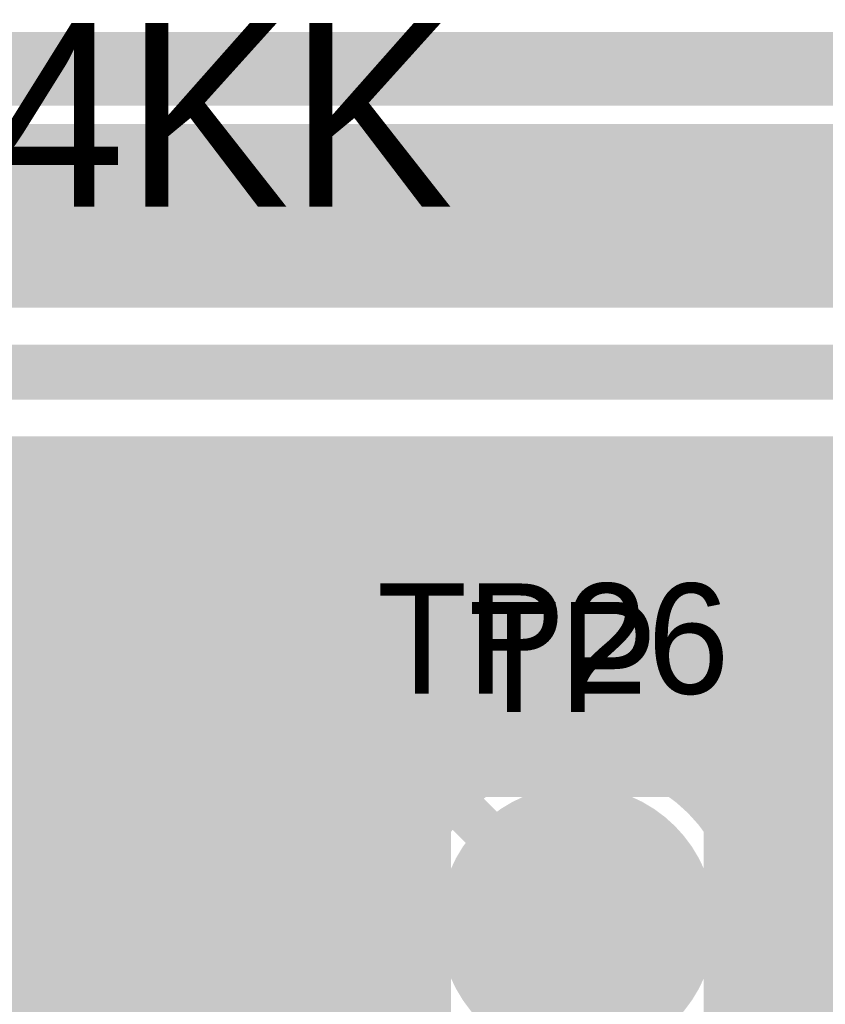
# Model space of a CAD drawing. Extents: x 7.17 to 14.1, y 4 to 11.75.
# Tile 183 of 214: x 11.27 to 11.49, y 8.27 to 8.54. Entities that reach past the tile are written whole.
import ezdxf

# ---------------------------------------------------------------- set-up
doc = ezdxf.new("R2010")
doc.units = 0
doc.layers.get('0').update_dxf_attribs({"linetype": 'CONTINUOUS'})
for name, color, linetype in [('BOTTOMLAYER', 5, 'CONTINUOUS'), ('BOTTOMSOLDER', 6, 'CONTINUOUS'), ('INTERNALPLANE1', 76, 'CONTINUOUS'), ('MECHANICAL1', 6, 'CONTINUOUS'), ('MULTILAYER', 9, 'CONTINUOUS'), ('TOPLAYER', 1, 'CONTINUOUS'), ('TOPOVERLAY', 2, 'CONTINUOUS'), ('TOPSOLDER', 216, 'CONTINUOUS')]:
    doc.layers.add(name, color=color, linetype=linetype)

# ---------------------------------------------------------------- blocks, each defined once
blk = doc.blocks.new('TEST_POINT_PAD_3_30')
at = {"layer": 'BOTTOMSOLDER', "const_width": 0.0365}
blk.add_lwpolyline([(-0.01825, 0, 1), (0.01825, 0, 1)], format="xyb", close=True, dxfattribs=at)
at = {"layer": 'MECHANICAL1', "const_width": 0.01}
for points in [[(-0.03937, 0.03937), (-0.03937, -0.03937)], [(0, 0.03937), (-0.03937, 0.03937)], [(0.03937, 0.03937), (0, 0.03937)], [(0.03937, 0.03937), (0.03937, -0.03937)], [(0.03937, -0.03937), (-0.03937, -0.03937)]]:
    blk.add_lwpolyline(points, dxfattribs=at)
at = {"layer": 'MECHANICAL1', "const_width": 0.005}
for points in [[(-0.04187, 0.03937, 1), (-0.03687, 0.03937, 1)], [(-0.04187, 0.03937, 1), (-0.03687, 0.03937, 1)], [(-0.0025, 0.03937, 1), (0.0025, 0.03937, 1)], [(-0.0025, 0.03937, 1), (0.0025, 0.03937, 1)], [(0.03687, 0.03937, 1), (0.04187, 0.03937, 1)], [(0.03687, 0.03937, 1), (0.04187, 0.03937, 1)], [(-0.04187, -0.03937, 1), (-0.03687, -0.03937, 1)], [(-0.04187, -0.03937, 1), (-0.03687, -0.03937, 1)], [(0.03687, -0.03937, 1), (0.04187, -0.03937, 1)], [(0.03687, -0.03937, 1), (0.04187, -0.03937, 1)]]:
    blk.add_lwpolyline(points, format="xyb", close=True, dxfattribs=at)
at = {"layer": 'MULTILAYER', "const_width": 0.0325}
blk.add_lwpolyline([(-0.01625, 0, 1), (0.01625, 0, 1)], format="xyb", close=True, dxfattribs=at)
at = {"layer": 'TOPOVERLAY', "const_width": 0.01}
for points in [[(-0.043307, 0.043307), (-0.043307, -0.043307)], [(0.043307, 0.043307), (-0.043307, 0.043307)], [(0.043307, 0.043307), (0.043307, 0.03937)], [(0.043307, 0.03937), (0.043307, -0.043307)], [(0.043307, -0.043307), (-0.043307, -0.043307)]]:
    blk.add_lwpolyline(points, dxfattribs=at)
at = {"layer": 'TOPOVERLAY', "const_width": 0.005}
for points in [[(-0.045807, 0.043307, 1), (-0.040807, 0.043307, 1)], [(-0.045807, 0.043307, 1), (-0.040807, 0.043307, 1)], [(0.040807, 0.043307, 1), (0.045807, 0.043307, 1)], [(0.040807, 0.043307, 1), (0.045807, 0.043307, 1)], [(0.040807, 0.03937, 1), (0.045807, 0.03937, 1)], [(0.040807, 0.03937, 1), (0.045807, 0.03937, 1)], [(-0.045807, -0.043307, 1), (-0.040807, -0.043307, 1)], [(-0.045807, -0.043307, 1), (-0.040807, -0.043307, 1)], [(0.040807, -0.043307, 1), (0.045807, -0.043307, 1)], [(0.040807, -0.043307, 1), (0.045807, -0.043307, 1)]]:
    blk.add_lwpolyline(points, format="xyb", close=True, dxfattribs=at)
at = {"layer": 'TOPSOLDER', "const_width": 0.0365}
blk.add_lwpolyline([(-0.01825, 0, 1), (0.01825, 0, 1)], format="xyb", close=True, dxfattribs=at)
blk = doc.blocks.new('TEST_POINT_PAD_3_31')
at = {"layer": 'BOTTOMSOLDER', "const_width": 0.0365}
blk.add_lwpolyline([(-0.01825, 0, 1), (0.01825, 0, 1)], format="xyb", close=True, dxfattribs=at)
at = {"layer": 'MECHANICAL1', "const_width": 0.01}
for points in [[(-0.03937, 0.03937), (-0.03937, -0.03937)], [(0, 0.03937), (-0.03937, 0.03937)], [(0.03937, 0.03937), (0, 0.03937)], [(0.03937, 0.03937), (0.03937, -0.03937)], [(0.03937, -0.03937), (-0.03937, -0.03937)]]:
    blk.add_lwpolyline(points, dxfattribs=at)
at = {"layer": 'MECHANICAL1', "const_width": 0.005}
for points in [[(-0.04187, 0.03937, 1), (-0.03687, 0.03937, 1)], [(-0.04187, 0.03937, 1), (-0.03687, 0.03937, 1)], [(-0.0025, 0.03937, 1), (0.0025, 0.03937, 1)], [(-0.0025, 0.03937, 1), (0.0025, 0.03937, 1)], [(0.03687, 0.03937, 1), (0.04187, 0.03937, 1)], [(0.03687, 0.03937, 1), (0.04187, 0.03937, 1)], [(-0.04187, -0.03937, 1), (-0.03687, -0.03937, 1)], [(-0.04187, -0.03937, 1), (-0.03687, -0.03937, 1)], [(0.03687, -0.03937, 1), (0.04187, -0.03937, 1)], [(0.03687, -0.03937, 1), (0.04187, -0.03937, 1)]]:
    blk.add_lwpolyline(points, format="xyb", close=True, dxfattribs=at)
at = {"layer": 'MULTILAYER', "const_width": 0.0325}
blk.add_lwpolyline([(-0.01625, 0, 1), (0.01625, 0, 1)], format="xyb", close=True, dxfattribs=at)
at = {"layer": 'TOPOVERLAY', "const_width": 0.01}
for points in [[(-0.043307, 0.043307), (-0.043307, -0.043307)], [(0.043307, 0.043307), (-0.043307, 0.043307)], [(0.043307, 0.043307), (0.043307, 0.03937)], [(0.043307, 0.03937), (0.043307, -0.043307)], [(0.043307, -0.043307), (-0.043307, -0.043307)]]:
    blk.add_lwpolyline(points, dxfattribs=at)
at = {"layer": 'TOPOVERLAY', "const_width": 0.005}
for points in [[(-0.045807, 0.043307, 1), (-0.040807, 0.043307, 1)], [(-0.045807, 0.043307, 1), (-0.040807, 0.043307, 1)], [(0.040807, 0.043307, 1), (0.045807, 0.043307, 1)], [(0.040807, 0.043307, 1), (0.045807, 0.043307, 1)], [(0.040807, 0.03937, 1), (0.045807, 0.03937, 1)], [(0.040807, 0.03937, 1), (0.045807, 0.03937, 1)], [(-0.045807, -0.043307, 1), (-0.040807, -0.043307, 1)], [(-0.045807, -0.043307, 1), (-0.040807, -0.043307, 1)], [(0.040807, -0.043307, 1), (0.045807, -0.043307, 1)], [(0.040807, -0.043307, 1), (0.045807, -0.043307, 1)]]:
    blk.add_lwpolyline(points, format="xyb", close=True, dxfattribs=at)
at = {"layer": 'TOPSOLDER', "const_width": 0.0365}
blk.add_lwpolyline([(-0.01825, 0, 1), (0.01825, 0, 1)], format="xyb", close=True, dxfattribs=at)

msp = doc.modelspace()

# ---------------------------------------------------------------- linework, layer by layer
at = {"layer": 'BOTTOMLAYER'}
for points, const_width in [([(10.627904, 8.52), (11.737904, 8.52)], 0.015), ([(10.627904, 8.4985), (11.728998, 8.4985)], 0.008), ([(11.229786, 8.4985), (11.266787, 8.4615)], 0.008), ([(11.233365, 8.4615), (11.270365, 8.4985)], 0.008), ([(11.236858, 8.4985), (11.273858, 8.4615)], 0.008), ([(11.240436, 8.4615), (11.277436, 8.4985)], 0.008), ([(11.243929, 8.4985), (11.280929, 8.4615)], 0.008), ([(11.247507, 8.4615), (11.284507, 8.4985)], 0.008), ([(11.251, 8.4985), (11.288, 8.4615)], 0.008), ([(11.254578, 8.4615), (11.291578, 8.4985)], 0.008), ([(11.258071, 8.4985), (11.295071, 8.4615)], 0.008), ([(11.26165, 8.4615), (11.298649, 8.4985)], 0.008), ([(11.265142, 8.4985), (11.302142, 8.4615)], 0.008), ([(11.268721, 8.4615), (11.305721, 8.4985)], 0.008), ([(11.272213, 8.4985), (11.309213, 8.4615)], 0.008), ([(11.275792, 8.4615), (11.312792, 8.4985)], 0.008), ([(11.279284, 8.4985), (11.316284, 8.4615)], 0.008), ([(11.282863, 8.4615), (11.319863, 8.4985)], 0.008), ([(11.286355, 8.4985), (11.323355, 8.4615)], 0.008), ([(11.289934, 8.4615), (11.326934, 8.4985)], 0.008), ([(11.293426, 8.4985), (11.330426, 8.4615)], 0.008), ([(11.297005, 8.4615), (11.334005, 8.4985)], 0.008), ([(11.300498, 8.4985), (11.337497, 8.4615)], 0.008), ([(11.304076, 8.4615), (11.341076, 8.4985)], 0.008), ([(11.307569, 8.4985), (11.344569, 8.4615)], 0.008), ([(11.311147, 8.4615), (11.348147, 8.4985)], 0.008), ([(11.31464, 8.4985), (11.35164, 8.4615)], 0.008), ([(11.318218, 8.4615), (11.355218, 8.4985)], 0.008), ([(11.321711, 8.4985), (11.358711, 8.4615)], 0.008), ([(11.325289, 8.4615), (11.362289, 8.4985)], 0.008), ([(11.328782, 8.4985), (11.365782, 8.4615)], 0.008), ([(11.332361, 8.4615), (11.369361, 8.4985)], 0.008), ([(11.335853, 8.4985), (11.372853, 8.4615)], 0.008), ([(11.339432, 8.4615), (11.376432, 8.4985)], 0.008), ([(11.342924, 8.4985), (11.379924, 8.4615)], 0.008), ([(11.346503, 8.4615), (11.383503, 8.4985)], 0.008), ([(11.349995, 8.4985), (11.386995, 8.4615)], 0.008), ([(11.353574, 8.4615), (11.390574, 8.4985)], 0.008), ([(11.357066, 8.4985), (11.394066, 8.4615)], 0.008), ([(11.360645, 8.4615), (11.397645, 8.4985)], 0.008), ([(11.364137, 8.4985), (11.401137, 8.4615)], 0.008), ([(11.367716, 8.4615), (11.404716, 8.4985)], 0.008), ([(11.371208, 8.4985), (11.408209, 8.4615)], 0.008), ([(11.374787, 8.4615), (11.411787, 8.4985)], 0.008), ([(11.37828, 8.4985), (11.41528, 8.4615)], 0.008), ([(11.381858, 8.4615), (11.418858, 8.4985)], 0.008), ([(11.385351, 8.4985), (11.422351, 8.4615)], 0.008), ([(11.388929, 8.4615), (11.425929, 8.4985)], 0.008), ([(11.392422, 8.4985), (11.429422, 8.4615)], 0.008), ([(11.396, 8.4615), (11.433, 8.4985)], 0.008), ([(11.399493, 8.4985), (11.436493, 8.4615)], 0.008), ([(11.403071, 8.4615), (11.440072, 8.4985)], 0.008), ([(11.406564, 8.4985), (11.443564, 8.4615)], 0.008), ([(11.410143, 8.4615), (11.447143, 8.4985)], 0.008), ([(11.413635, 8.4985), (11.450635, 8.4615)], 0.008), ([(11.417214, 8.4615), (11.454214, 8.4985)], 0.008), ([(11.420706, 8.4985), (11.457706, 8.4615)], 0.008), ([(11.424285, 8.4615), (11.461285, 8.4985)], 0.008), ([(11.427777, 8.4985), (11.464777, 8.4615)], 0.008), ([(11.431356, 8.4615), (11.468356, 8.4985)], 0.008), ([(11.434848, 8.4985), (11.471848, 8.4615)], 0.008), ([(11.438427, 8.4615), (11.475427, 8.4985)], 0.008), ([(11.441919, 8.4985), (11.478919, 8.4615)], 0.008), ([(11.445498, 8.4615), (11.482498, 8.4985)], 0.008), ([(11.448991, 8.4985), (11.485991, 8.4615)], 0.008), ([(11.452569, 8.4615), (11.489569, 8.4985)], 0.008), ([(11.456062, 8.4985), (11.493062, 8.4615)], 0.008), ([(11.45964, 8.4615), (11.49664, 8.4985)], 0.008), ([(11.463133, 8.4985), (11.500133, 8.4615)], 0.008), ([(11.466711, 8.4615), (11.503711, 8.4985)], 0.008), ([(11.470204, 8.4985), (11.507204, 8.4615)], 0.008), ([(11.473783, 8.4615), (11.510782, 8.4985)], 0.008), ([(11.477275, 8.4985), (11.514275, 8.4615)], 0.008), ([(11.480854, 8.4615), (11.517854, 8.4985)], 0.008), ([(11.484346, 8.4985), (11.521346, 8.4615)], 0.008), ([(11.487925, 8.4615), (11.524925, 8.4985)], 0.008), ([(11.129904, 8.4615), (11.684904, 8.4615)], 0.008), ([(11.129904, 8.44), (11.684904, 8.44)], 0.015), ([(10.967562, 7.976493), (11.409569, 8.4185)], 0.008), ([(10.973862, 7.975722), (11.41664, 8.4185)], 0.008), ([(10.979209, 7.973997), (11.423711, 8.4185)], 0.008), ([(10.983841, 7.971559), (11.430782, 8.4185)], 0.008), ([(10.987866, 7.968513), (11.437854, 8.4185)], 0.008), ([(10.991323, 7.964899), (11.444925, 8.4185)], 0.008), ([(10.994207, 7.960711), (11.451996, 8.4185)], 0.008), ([(10.99646, 7.955894), (11.459067, 8.4185)], 0.008), ([(10.996772, 7.934991), (11.48028, 8.4185)], 0.008), ([(10.997953, 7.950315), (11.466138, 8.4185)], 0.008), ([(10.998376, 7.943667), (11.473209, 8.4185)], 0.008), ([(11.13881, 8.4185), (11.675998, 8.4185)], 0.008), ([(11.14008, 8.4185), (12.108471, 7.450109)], 0.008), ([(11.147151, 8.4185), (12.118707, 7.446944)], 0.008), ([(11.154222, 8.4185), (12.051784, 7.520939)], 0.008), ([(11.161293, 8.4185), (12.046558, 7.533235)], 0.008), ([(11.168364, 8.4185), (12.044848, 7.542017)], 0.008), ([(11.170891, 8.321243), (11.268147, 8.4185)], 0.008), ([(11.175436, 8.4185), (12.044557, 7.549378)], 0.008), ([(11.17806, 8.321342), (11.275218, 8.4185)], 0.008), ([(11.182507, 8.4185), (12.045147, 7.55586)], 0.008), ([(11.18396, 8.32017), (11.282289, 8.4185)], 0.008), ([(11.18902, 8.31816), (11.289361, 8.4185)], 0.008), ([(11.189578, 8.4185), (12.046377, 7.561701)], 0.008), ([(11.193417, 8.315486), (11.296432, 8.4185)], 0.008), ([(11.194358, 8.21036), (11.402498, 8.4185)], 0.008), ([(11.194904, 8.217977), (11.395427, 8.4185)], 0.008), ([(11.194904, 8.232119), (11.381285, 8.4185)], 0.008), ([(11.194904, 8.225048), (11.388356, 8.4185)], 0.008), ([(11.194904, 8.23919), (11.374214, 8.4185)], 0.008), ([(11.194904, 8.253333), (11.360072, 8.4185)], 0.008), ([(11.194904, 8.246261), (11.367143, 8.4185)], 0.008), ([(11.194904, 8.260404), (11.353, 8.4185)], 0.008), ([(11.196649, 8.4185), (12.04812, 7.567029)], 0.008), ([(11.197227, 8.312224), (11.303503, 8.4185)], 0.008), ([(11.200472, 8.308399), (11.310574, 8.4185)], 0.008), ([(11.202802, 8.275372), (11.345929, 8.4185)], 0.008), ([(11.203129, 8.303985), (11.317645, 8.4185)], 0.008), ([(11.20372, 8.4185), (12.050298, 7.571922)], 0.008), ([(11.20512, 8.298903), (11.324716, 8.4185)], 0.008), ([(11.206117, 8.285759), (11.338858, 8.4185)], 0.008), ([(11.206263, 8.292976), (11.331787, 8.4185)], 0.008), ([(11.210791, 8.4185), (12.052864, 7.576427)], 0.008), ([(11.217862, 8.4185), (12.055787, 7.580575)], 0.008), ([(11.224933, 8.4185), (12.05905, 7.584384)], 0.008), ([(11.232004, 8.4185), (11.375396, 8.275108)], 0.008), ([(11.239076, 8.4185), (11.373301, 8.284275)], 0.008), ([(11.246147, 8.4185), (11.372977, 8.29167)], 0.008), ([(11.253218, 8.4185), (11.373652, 8.298066)], 0.008), ([(11.260289, 8.4185), (11.375029, 8.303759)], 0.008), ([(11.26736, 8.4185), (11.376961, 8.308899)], 0.008), ([(11.274431, 8.4185), (11.379362, 8.313569)], 0.008), ([(11.281502, 8.4185), (11.382185, 8.317817)], 0.008), ([(11.288573, 8.4185), (11.385401, 8.321672)], 0.008), ([(11.295644, 8.4185), (11.388999, 8.325145)], 0.008), ([(11.302715, 8.4185), (11.392981, 8.328234)], 0.008), ([(11.309786, 8.4185), (11.397365, 8.330922)], 0.008), ([(11.316858, 8.4185), (11.402182, 8.333176)], 0.008), ([(11.323929, 8.4185), (11.407492, 8.334937)], 0.008), ([(11.331, 8.4185), (11.413395, 8.336104)], 0.008), ([(11.338071, 8.4185), (11.420075, 8.336496)], 0.008), ([(11.345142, 8.4185), (11.427921, 8.335721)], 0.008), ([(11.352213, 8.4185), (11.438133, 8.332581)], 0.008), ([(11.359284, 8.4185), (11.478819, 8.298965)], 0.008), ([(11.366355, 8.4185), (11.480288, 8.304567)], 0.008), ([(11.373426, 8.4185), (11.482295, 8.309632)], 0.008), ([(11.380498, 8.4185), (11.484762, 8.314235)], 0.008), ([(11.387569, 8.4185), (11.487645, 8.318423)], 0.008), ([(11.39464, 8.4185), (11.490919, 8.32222)], 0.008), ([(11.401711, 8.4185), (11.494575, 8.325636)], 0.008), ([(11.401923, 8.333072), (11.487351, 8.4185)], 0.008), ([(11.408782, 8.4185), (11.498616, 8.328666)], 0.008), ([(11.411787, 8.335865), (11.494422, 8.4185)], 0.008), ([(11.415853, 8.4185), (11.503062, 8.331291)], 0.008), ([(11.419493, 8.3365), (11.501494, 8.4185)], 0.008), ([(11.422924, 8.4185), (11.507949, 8.333475)], 0.008), ([(11.426088, 8.336023), (11.508565, 8.4185)], 0.008), ([(11.429995, 8.4185), (11.513341, 8.335154)], 0.008), ([(11.431929, 8.334793), (11.515636, 8.4185)], 0.008), ([(11.437066, 8.4185), (11.519347, 8.33622)], 0.008), ([(11.437189, 8.332982), (11.522707, 8.4185)], 0.008), ([(11.441963, 8.330685), (11.529778, 8.4185)], 0.008), ([(11.444137, 8.4185), (11.526169, 8.336468)], 0.008), ([(11.446307, 8.327958), (11.536849, 8.4185)], 0.008), ([(11.450252, 8.324832), (11.54392, 8.4185)], 0.008), ([(11.451208, 8.4185), (11.534254, 8.335454)], 0.008), ([(11.453814, 8.321323), (11.550991, 8.4185)], 0.008), ([(11.456994, 8.317431), (11.558062, 8.4185)], 0.008), ([(11.45828, 8.4185), (11.545135, 8.331644)], 0.008), ([(11.459778, 8.313144), (11.565133, 8.4185)], 0.008), ([(11.462138, 8.308433), (11.572204, 8.4185)], 0.008), ([(11.464021, 8.303245), (11.579276, 8.4185)], 0.008), ([(11.465339, 8.297493), (11.586347, 8.4185)], 0.008), ([(11.465351, 8.4185), (12.263404, 7.620447)], 0.008), ([(11.472422, 8.4185), (12.263404, 7.627518)], 0.008), ([(11.479493, 8.4185), (12.263404, 7.634589)], 0.008), ([(11.486564, 8.4185), (12.044534, 7.86053)], 0.008), ([(11.135909, 8.4156), (12.100402, 7.451107)], 0.008), ([(11.132374, 8.412064), (12.093458, 7.45098)], 0.008), ([(11.128838, 8.408529), (12.087271, 7.450095)], 0.008), ([(11.125303, 8.404993), (12.081662, 7.448634)], 0.008), ([(11.462027, 8.308686), (11.478025, 8.292688)], 0.008), ([(10.986904, 7.918053), (11.376375, 8.307524)], 0.008), ([(11.465936, 8.291018), (11.480711, 8.305793)], 0.008), ([(10.986904, 7.910982), (11.373582, 8.29766)], 0.008), ([(11.465168, 8.298474), (11.478168, 8.285474)], 0.008), ([(11.465491, 8.283502), (11.47839, 8.296401)], 0.008), ([(10.986904, 7.903911), (11.372947, 8.289953)], 0.008), ([(11.465943, 8.290628), (11.479898, 8.276673)], 0.008), ([(11.463135, 8.274075), (11.47796, 8.2889)], 0.008), ([(10.986904, 7.896839), (11.373424, 8.283359)], 0.008), ([(11.030491, 7.83436), (11.478566, 8.282435)], 0.008), ([(11.465552, 8.283948), (11.486817, 8.262683)], 0.008), ([(10.986904, 7.889768), (11.374654, 8.277518)], 0.008), ([(11.039619, 7.836417), (11.479893, 8.27669)], 0.008), ([(11.464384, 8.278045), (12.044534, 7.697895)], 0.008), ([(10.986904, 7.882697), (11.376465, 8.272258)], 0.008), ([(11.046444, 7.836171), (11.481782, 8.271508)], 0.008), ([(11.462623, 8.272735), (12.045064, 7.690294)], 0.008), ([(10.986904, 7.875626), (11.378762, 8.267484)], 0.008), ([(11.052136, 7.834792), (11.484147, 8.266802)], 0.008), ([(11.460369, 8.267917), (12.047225, 7.681061)], 0.008)]:
    msp.add_lwpolyline(points, dxfattribs=dict(at, const_width=const_width))
for points, const_width in [([(11.263142, 8.4985, 1), (11.267142, 8.4985, 1)], 0.004), ([(11.268365, 8.4985, 1), (11.272365, 8.4985, 1)], 0.004), ([(11.270213, 8.4985, 1), (11.274213, 8.4985, 1)], 0.004), ([(11.275436, 8.4985, 1), (11.279436, 8.4985, 1)], 0.004), ([(11.277284, 8.4985, 1), (11.281284, 8.4985, 1)], 0.004), ([(11.282507, 8.4985, 1), (11.286507, 8.4985, 1)], 0.004), ([(11.284355, 8.4985, 1), (11.288355, 8.4985, 1)], 0.004), ([(11.289578, 8.4985, 1), (11.293578, 8.4985, 1)], 0.004), ([(11.291426, 8.4985, 1), (11.295426, 8.4985, 1)], 0.004), ([(11.296649, 8.4985, 1), (11.30065, 8.4985, 1)], 0.004), ([(11.298497, 8.4985, 1), (11.302497, 8.4985, 1)], 0.004), ([(11.303721, 8.4985, 1), (11.307721, 8.4985, 1)], 0.004), ([(11.305569, 8.4985, 1), (11.309569, 8.4985, 1)], 0.004), ([(11.310792, 8.4985, 1), (11.314792, 8.4985, 1)], 0.004), ([(11.31264, 8.4985, 1), (11.31664, 8.4985, 1)], 0.004), ([(11.317863, 8.4985, 1), (11.321863, 8.4985, 1)], 0.004), ([(11.319711, 8.4985, 1), (11.323711, 8.4985, 1)], 0.004), ([(11.324934, 8.4985, 1), (11.328934, 8.4985, 1)], 0.004), ([(11.326782, 8.4985, 1), (11.330782, 8.4985, 1)], 0.004), ([(11.332005, 8.4985, 1), (11.336005, 8.4985, 1)], 0.004), ([(11.333853, 8.4985, 1), (11.337853, 8.4985, 1)], 0.004), ([(11.339076, 8.4985, 1), (11.343076, 8.4985, 1)], 0.004), ([(11.340924, 8.4985, 1), (11.344924, 8.4985, 1)], 0.004), ([(11.346147, 8.4985, 1), (11.350147, 8.4985, 1)], 0.004), ([(11.347995, 8.4985, 1), (11.351995, 8.4985, 1)], 0.004), ([(11.353218, 8.4985, 1), (11.357218, 8.4985, 1)], 0.004), ([(11.355066, 8.4985, 1), (11.359066, 8.4985, 1)], 0.004), ([(11.360289, 8.4985, 1), (11.364289, 8.4985, 1)], 0.004), ([(11.362137, 8.4985, 1), (11.366137, 8.4985, 1)], 0.004), ([(11.367361, 8.4985, 1), (11.37136, 8.4985, 1)], 0.004), ([(11.369208, 8.4985, 1), (11.373209, 8.4985, 1)], 0.004), ([(11.374432, 8.4985, 1), (11.378432, 8.4985, 1)], 0.004), ([(11.37628, 8.4985, 1), (11.38028, 8.4985, 1)], 0.004), ([(11.381503, 8.4985, 1), (11.385503, 8.4985, 1)], 0.004), ([(11.383351, 8.4985, 1), (11.387351, 8.4985, 1)], 0.004), ([(11.388574, 8.4985, 1), (11.392574, 8.4985, 1)], 0.004), ([(11.390422, 8.4985, 1), (11.394422, 8.4985, 1)], 0.004), ([(11.395645, 8.4985, 1), (11.399645, 8.4985, 1)], 0.004), ([(11.397493, 8.4985, 1), (11.401493, 8.4985, 1)], 0.004), ([(11.402716, 8.4985, 1), (11.406716, 8.4985, 1)], 0.004), ([(11.404564, 8.4985, 1), (11.408564, 8.4985, 1)], 0.004), ([(11.409787, 8.4985, 1), (11.413787, 8.4985, 1)], 0.004), ([(11.411635, 8.4985, 1), (11.415635, 8.4985, 1)], 0.004), ([(11.416858, 8.4985, 1), (11.420858, 8.4985, 1)], 0.004), ([(11.418706, 8.4985, 1), (11.422706, 8.4985, 1)], 0.004), ([(11.423929, 8.4985, 1), (11.427929, 8.4985, 1)], 0.004), ([(11.425777, 8.4985, 1), (11.429777, 8.4985, 1)], 0.004), ([(11.431, 8.4985, 1), (11.435, 8.4985, 1)], 0.004), ([(11.432848, 8.4985, 1), (11.436848, 8.4985, 1)], 0.004), ([(11.438071, 8.4985, 1), (11.442072, 8.4985, 1)], 0.004), ([(11.43992, 8.4985, 1), (11.443919, 8.4985, 1)], 0.004), ([(11.445143, 8.4985, 1), (11.449143, 8.4985, 1)], 0.004), ([(11.446991, 8.4985, 1), (11.450991, 8.4985, 1)], 0.004), ([(11.452214, 8.4985, 1), (11.456214, 8.4985, 1)], 0.004), ([(11.454062, 8.4985, 1), (11.458062, 8.4985, 1)], 0.004), ([(11.459285, 8.4985, 1), (11.463285, 8.4985, 1)], 0.004), ([(11.461133, 8.4985, 1), (11.465133, 8.4985, 1)], 0.004), ([(11.466356, 8.4985, 1), (11.470356, 8.4985, 1)], 0.004), ([(11.468204, 8.4985, 1), (11.472204, 8.4985, 1)], 0.004), ([(11.473427, 8.4985, 1), (11.477427, 8.4985, 1)], 0.004), ([(11.475275, 8.4985, 1), (11.479275, 8.4985, 1)], 0.004), ([(11.480498, 8.4985, 1), (11.484498, 8.4985, 1)], 0.004), ([(11.482346, 8.4985, 1), (11.486346, 8.4985, 1)], 0.004), ([(11.487569, 8.4985, 1), (11.491569, 8.4985, 1)], 0.004), ([(11.264786, 8.4615, 1), (11.268786, 8.4615, 1)], 0.004), ([(11.266721, 8.4615, 1), (11.270721, 8.4615, 1)], 0.004), ([(11.271858, 8.4615, 1), (11.275858, 8.4615, 1)], 0.004), ([(11.273792, 8.4615, 1), (11.277792, 8.4615, 1)], 0.004), ([(11.278929, 8.4615, 1), (11.282929, 8.4615, 1)], 0.004), ([(11.280863, 8.4615, 1), (11.284863, 8.4615, 1)], 0.004), ([(11.286, 8.4615, 1), (11.29, 8.4615, 1)], 0.004), ([(11.287934, 8.4615, 1), (11.291934, 8.4615, 1)], 0.004), ([(11.293071, 8.4615, 1), (11.297071, 8.4615, 1)], 0.004), ([(11.295005, 8.4615, 1), (11.299005, 8.4615, 1)], 0.004), ([(11.300142, 8.4615, 1), (11.304142, 8.4615, 1)], 0.004), ([(11.302076, 8.4615, 1), (11.306076, 8.4615, 1)], 0.004), ([(11.307213, 8.4615, 1), (11.311213, 8.4615, 1)], 0.004), ([(11.309147, 8.4615, 1), (11.313147, 8.4615, 1)], 0.004), ([(11.314284, 8.4615, 1), (11.318284, 8.4615, 1)], 0.004), ([(11.316218, 8.4615, 1), (11.320218, 8.4615, 1)], 0.004), ([(11.321355, 8.4615, 1), (11.325355, 8.4615, 1)], 0.004), ([(11.323289, 8.4615, 1), (11.327289, 8.4615, 1)], 0.004), ([(11.328426, 8.4615, 1), (11.332426, 8.4615, 1)], 0.004), ([(11.33036, 8.4615, 1), (11.334361, 8.4615, 1)], 0.004), ([(11.335498, 8.4615, 1), (11.339498, 8.4615, 1)], 0.004), ([(11.337432, 8.4615, 1), (11.341432, 8.4615, 1)], 0.004), ([(11.342569, 8.4615, 1), (11.346569, 8.4615, 1)], 0.004), ([(11.344503, 8.4615, 1), (11.348503, 8.4615, 1)], 0.004), ([(11.34964, 8.4615, 1), (11.35364, 8.4615, 1)], 0.004), ([(11.351574, 8.4615, 1), (11.355574, 8.4615, 1)], 0.004), ([(11.356711, 8.4615, 1), (11.360711, 8.4615, 1)], 0.004), ([(11.358645, 8.4615, 1), (11.362645, 8.4615, 1)], 0.004), ([(11.363782, 8.4615, 1), (11.367782, 8.4615, 1)], 0.004), ([(11.365716, 8.4615, 1), (11.369716, 8.4615, 1)], 0.004), ([(11.370853, 8.4615, 1), (11.374853, 8.4615, 1)], 0.004), ([(11.372787, 8.4615, 1), (11.376787, 8.4615, 1)], 0.004), ([(11.377924, 8.4615, 1), (11.381924, 8.4615, 1)], 0.004), ([(11.379858, 8.4615, 1), (11.383858, 8.4615, 1)], 0.004), ([(11.384995, 8.4615, 1), (11.388995, 8.4615, 1)], 0.004), ([(11.386929, 8.4615, 1), (11.390929, 8.4615, 1)], 0.004), ([(11.392066, 8.4615, 1), (11.396066, 8.4615, 1)], 0.004), ([(11.394, 8.4615, 1), (11.398, 8.4615, 1)], 0.004), ([(11.399137, 8.4615, 1), (11.403137, 8.4615, 1)], 0.004), ([(11.401072, 8.4615, 1), (11.405072, 8.4615, 1)], 0.004), ([(11.406208, 8.4615, 1), (11.410208, 8.4615, 1)], 0.004), ([(11.408143, 8.4615, 1), (11.412143, 8.4615, 1)], 0.004), ([(11.41328, 8.4615, 1), (11.41728, 8.4615, 1)], 0.004), ([(11.415214, 8.4615, 1), (11.419214, 8.4615, 1)], 0.004), ([(11.420351, 8.4615, 1), (11.424351, 8.4615, 1)], 0.004), ([(11.422285, 8.4615, 1), (11.426285, 8.4615, 1)], 0.004), ([(11.427422, 8.4615, 1), (11.431422, 8.4615, 1)], 0.004), ([(11.429356, 8.4615, 1), (11.433356, 8.4615, 1)], 0.004), ([(11.434493, 8.4615, 1), (11.438493, 8.4615, 1)], 0.004), ([(11.436427, 8.4615, 1), (11.440427, 8.4615, 1)], 0.004), ([(11.441564, 8.4615, 1), (11.445564, 8.4615, 1)], 0.004), ([(11.443498, 8.4615, 1), (11.447498, 8.4615, 1)], 0.004), ([(11.448635, 8.4615, 1), (11.452635, 8.4615, 1)], 0.004), ([(11.450569, 8.4615, 1), (11.454569, 8.4615, 1)], 0.004), ([(11.455706, 8.4615, 1), (11.459706, 8.4615, 1)], 0.004), ([(11.45764, 8.4615, 1), (11.46164, 8.4615, 1)], 0.004), ([(11.462777, 8.4615, 1), (11.466777, 8.4615, 1)], 0.004), ([(11.464711, 8.4615, 1), (11.468711, 8.4615, 1)], 0.004), ([(11.469848, 8.4615, 1), (11.473848, 8.4615, 1)], 0.004), ([(11.471782, 8.4615, 1), (11.475782, 8.4615, 1)], 0.004), ([(11.476919, 8.4615, 1), (11.48092, 8.4615, 1)], 0.004), ([(11.478854, 8.4615, 1), (11.482854, 8.4615, 1)], 0.004), ([(11.483991, 8.4615, 1), (11.487991, 8.4615, 1)], 0.004), ([(11.485925, 8.4615, 1), (11.489925, 8.4615, 1)], 0.004), ([(11.26536, 8.4185, 1), (11.26936, 8.4185, 1)], 0.004), ([(11.266147, 8.4185, 1), (11.270147, 8.4185, 1)], 0.004), ([(11.272431, 8.4185, 1), (11.276431, 8.4185, 1)], 0.004), ([(11.273218, 8.4185, 1), (11.277218, 8.4185, 1)], 0.004), ([(11.279502, 8.4185, 1), (11.283502, 8.4185, 1)], 0.004), ([(11.280289, 8.4185, 1), (11.284289, 8.4185, 1)], 0.004), ([(11.286573, 8.4185, 1), (11.290573, 8.4185, 1)], 0.004), ([(11.287361, 8.4185, 1), (11.29136, 8.4185, 1)], 0.004), ([(11.293644, 8.4185, 1), (11.297644, 8.4185, 1)], 0.004), ([(11.294432, 8.4185, 1), (11.298432, 8.4185, 1)], 0.004), ([(11.300715, 8.4185, 1), (11.304715, 8.4185, 1)], 0.004), ([(11.301503, 8.4185, 1), (11.305503, 8.4185, 1)], 0.004), ([(11.307787, 8.4185, 1), (11.311787, 8.4185, 1)], 0.004), ([(11.308574, 8.4185, 1), (11.312574, 8.4185, 1)], 0.004), ([(11.314858, 8.4185, 1), (11.318858, 8.4185, 1)], 0.004), ([(11.315645, 8.4185, 1), (11.319645, 8.4185, 1)], 0.004), ([(11.321929, 8.4185, 1), (11.325929, 8.4185, 1)], 0.004), ([(11.322716, 8.4185, 1), (11.326716, 8.4185, 1)], 0.004), ([(11.329, 8.4185, 1), (11.333, 8.4185, 1)], 0.004), ([(11.329787, 8.4185, 1), (11.333787, 8.4185, 1)], 0.004), ([(11.336071, 8.4185, 1), (11.340071, 8.4185, 1)], 0.004), ([(11.336858, 8.4185, 1), (11.340858, 8.4185, 1)], 0.004), ([(11.343142, 8.4185, 1), (11.347142, 8.4185, 1)], 0.004), ([(11.343929, 8.4185, 1), (11.347929, 8.4185, 1)], 0.004), ([(11.350213, 8.4185, 1), (11.354213, 8.4185, 1)], 0.004), ([(11.351, 8.4185, 1), (11.355, 8.4185, 1)], 0.004), ([(11.357284, 8.4185, 1), (11.361284, 8.4185, 1)], 0.004), ([(11.358071, 8.4185, 1), (11.362072, 8.4185, 1)], 0.004), ([(11.364355, 8.4185, 1), (11.368355, 8.4185, 1)], 0.004), ([(11.365143, 8.4185, 1), (11.369143, 8.4185, 1)], 0.004), ([(11.371426, 8.4185, 1), (11.375426, 8.4185, 1)], 0.004), ([(11.372214, 8.4185, 1), (11.376214, 8.4185, 1)], 0.004), ([(11.378497, 8.4185, 1), (11.382497, 8.4185, 1)], 0.004), ([(11.379285, 8.4185, 1), (11.383285, 8.4185, 1)], 0.004), ([(11.385569, 8.4185, 1), (11.389569, 8.4185, 1)], 0.004), ([(11.386356, 8.4185, 1), (11.390356, 8.4185, 1)], 0.004), ([(11.39264, 8.4185, 1), (11.39664, 8.4185, 1)], 0.004), ([(11.393427, 8.4185, 1), (11.397427, 8.4185, 1)], 0.004), ([(11.399711, 8.4185, 1), (11.403711, 8.4185, 1)], 0.004), ([(11.400498, 8.4185, 1), (11.404498, 8.4185, 1)], 0.004), ([(11.406782, 8.4185, 1), (11.410782, 8.4185, 1)], 0.004), ([(11.407569, 8.4185, 1), (11.411569, 8.4185, 1)], 0.004), ([(11.413853, 8.4185, 1), (11.417853, 8.4185, 1)], 0.004), ([(11.41464, 8.4185, 1), (11.41864, 8.4185, 1)], 0.004), ([(11.420924, 8.4185, 1), (11.424924, 8.4185, 1)], 0.004), ([(11.421711, 8.4185, 1), (11.425711, 8.4185, 1)], 0.004), ([(11.427995, 8.4185, 1), (11.431995, 8.4185, 1)], 0.004), ([(11.428783, 8.4185, 1), (11.432783, 8.4185, 1)], 0.004), ([(11.435066, 8.4185, 1), (11.439066, 8.4185, 1)], 0.004), ([(11.435854, 8.4185, 1), (11.439854, 8.4185, 1)], 0.004), ([(11.442137, 8.4185, 1), (11.446137, 8.4185, 1)], 0.004), ([(11.442925, 8.4185, 1), (11.446925, 8.4185, 1)], 0.004), ([(11.449208, 8.4185, 1), (11.453209, 8.4185, 1)], 0.004), ([(11.449996, 8.4185, 1), (11.453996, 8.4185, 1)], 0.004), ([(11.45628, 8.4185, 1), (11.46028, 8.4185, 1)], 0.004), ([(11.457067, 8.4185, 1), (11.461067, 8.4185, 1)], 0.004), ([(11.463351, 8.4185, 1), (11.467351, 8.4185, 1)], 0.004), ([(11.464138, 8.4185, 1), (11.468138, 8.4185, 1)], 0.004), ([(11.470422, 8.4185, 1), (11.474422, 8.4185, 1)], 0.004), ([(11.471209, 8.4185, 1), (11.475209, 8.4185, 1)], 0.004), ([(11.477493, 8.4185, 1), (11.481493, 8.4185, 1)], 0.004), ([(11.47828, 8.4185, 1), (11.48228, 8.4185, 1)], 0.004), ([(11.484564, 8.4185, 1), (11.488564, 8.4185, 1)], 0.004), ([(11.485351, 8.4185, 1), (11.489351, 8.4185, 1)], 0.004), ([(11.465947, 8.29, 1), (11.372947, 8.29, 1)], 0.008), ([(11.409787, 8.335865, 1), (11.413787, 8.335865, 1)], 0.004), ([(11.411395, 8.336104, 1), (11.415395, 8.336104, 1)], 0.004), ([(11.417494, 8.3365, 1), (11.421494, 8.3365, 1)], 0.004), ([(11.418075, 8.336496, 1), (11.422075, 8.336496, 1)], 0.004), ([(11.424088, 8.336023, 1), (11.428088, 8.336023, 1)], 0.004), ([(11.425921, 8.335721, 1), (11.429921, 8.335721, 1)], 0.004), ([(11.570947, 8.29, 1), (11.477947, 8.29, 1)], 0.008), ([(11.399923, 8.333072, 1), (11.403923, 8.333072, 1)], 0.004), ([(11.400182, 8.333176, 1), (11.404182, 8.333176, 1)], 0.004), ([(11.405492, 8.334937, 1), (11.409492, 8.334937, 1)], 0.004), ([(11.429929, 8.334793, 1), (11.433929, 8.334793, 1)], 0.004), ([(11.435189, 8.332982, 1), (11.439189, 8.332982, 1)], 0.004), ([(11.436133, 8.332581, 1), (11.440133, 8.332581, 1)], 0.004), ([(11.395364, 8.330922, 1), (11.399365, 8.330922, 1)], 0.004), ([(11.439963, 8.330685, 1), (11.443963, 8.330685, 1)], 0.004), ([(11.390982, 8.328234, 1), (11.394982, 8.328234, 1)], 0.004), ([(11.444307, 8.327958, 1), (11.448307, 8.327958, 1)], 0.004), ([(11.386999, 8.325145, 1), (11.390999, 8.325145, 1)], 0.004), ([(11.448252, 8.324832, 1), (11.452252, 8.324832, 1)], 0.004), ([(11.383401, 8.321672, 1), (11.387401, 8.321672, 1)], 0.004), ([(11.451814, 8.321323, 1), (11.455814, 8.321323, 1)], 0.004), ([(11.380185, 8.317817, 1), (11.384185, 8.317817, 1)], 0.004), ([(11.454994, 8.317431, 1), (11.458994, 8.317431, 1)], 0.004), ([(11.485645, 8.318423, 1), (11.489645, 8.318423, 1)], 0.004), ([(11.377362, 8.313569, 1), (11.381362, 8.313569, 1)], 0.004), ([(11.482762, 8.314235, 1), (11.486762, 8.314235, 1)], 0.004), ([(11.457778, 8.313144, 1), (11.461778, 8.313144, 1)], 0.004), ([(11.374961, 8.308899, 1), (11.378961, 8.308899, 1)], 0.004), ([(11.460028, 8.308686, 1), (11.464028, 8.308686, 1)], 0.004), ([(11.460138, 8.308433, 1), (11.464137, 8.308433, 1)], 0.004), ([(11.480294, 8.309632, 1), (11.484295, 8.309632, 1)], 0.004), ([(11.374375, 8.307524, 1), (11.378376, 8.307524, 1)], 0.004), ([(11.478711, 8.305793, 1), (11.482711, 8.305793, 1)], 0.004), ([(11.373029, 8.303759, 1), (11.377029, 8.303759, 1)], 0.004), ([(11.462021, 8.303245, 1), (11.466021, 8.303245, 1)], 0.004), ([(11.478288, 8.304567, 1), (11.482288, 8.304567, 1)], 0.004), ([(11.371582, 8.29766, 1), (11.375582, 8.29766, 1)], 0.004), ([(11.371652, 8.298066, 1), (11.375652, 8.298066, 1)], 0.004), ([(11.463168, 8.298474, 1), (11.467168, 8.298474, 1)], 0.004), ([(11.463339, 8.297493, 1), (11.467339, 8.297493, 1)], 0.004), ([(11.476819, 8.298965, 1), (11.480819, 8.298965, 1)], 0.004), ([(11.47639, 8.296401, 1), (11.48039, 8.296401, 1)], 0.004), ([(11.476025, 8.292688, 1), (11.480025, 8.292688, 1)], 0.004), ([(11.370947, 8.29, 1), (11.374947, 8.29, 1)], 0.004), ([(11.370947, 8.289953, 1), (11.374947, 8.289953, 1)], 0.004), ([(11.370977, 8.29167, 1), (11.374977, 8.29167, 1)], 0.004), ([(11.463936, 8.291018, 1), (11.467936, 8.291018, 1)], 0.004), ([(11.463943, 8.290628, 1), (11.467943, 8.290628, 1)], 0.004), ([(11.463947, 8.29, 1), (11.467947, 8.29, 1)], 0.004), ([(11.475947, 8.29, 1), (11.479947, 8.29, 1)], 0.004), ([(11.47596, 8.2889, 1), (11.47996, 8.2889, 1)], 0.004), ([(11.371301, 8.284275, 1), (11.375301, 8.284275, 1)], 0.004), ([(11.476168, 8.285474, 1), (11.480168, 8.285474, 1)], 0.004), ([(11.371424, 8.283359, 1), (11.375424, 8.283359, 1)], 0.004), ([(11.463491, 8.283502, 1), (11.467491, 8.283502, 1)], 0.004), ([(11.463551, 8.283948, 1), (11.467552, 8.283948, 1)], 0.004), ([(11.476566, 8.282435, 1), (11.480566, 8.282435, 1)], 0.004), ([(11.372654, 8.277518, 1), (11.376654, 8.277518, 1)], 0.004), ([(11.462384, 8.278045, 1), (11.466384, 8.278045, 1)], 0.004), ([(11.477892, 8.27669, 1), (11.481893, 8.27669, 1)], 0.004), ([(11.477898, 8.276673, 1), (11.481898, 8.276673, 1)], 0.004), ([(11.373396, 8.275108, 1), (11.377396, 8.275108, 1)], 0.004), ([(11.461135, 8.274075, 1), (11.465135, 8.274075, 1)], 0.004), ([(11.374465, 8.272258, 1), (11.378465, 8.272258, 1)], 0.004), ([(11.460623, 8.272735, 1), (11.464623, 8.272735, 1)], 0.004), ([(11.479782, 8.271508, 1), (11.483782, 8.271508, 1)], 0.004), ([(11.376762, 8.267484, 1), (11.380762, 8.267484, 1)], 0.004), ([(11.458369, 8.267917, 1), (11.462369, 8.267917, 1)], 0.004), ([(11.482147, 8.266802, 1), (11.486147, 8.266802, 1)], 0.004)]:
    msp.add_lwpolyline(points, format="xyb", close=True, dxfattribs=dict(at, const_width=const_width))
at = {"layer": 'INTERNALPLANE1', "const_width": 0.0375}
msp.add_lwpolyline([(11.400697, 8.29, 1), (11.438197, 8.29, 1)], format="xyb", close=True, dxfattribs=at)
at = {"layer": 'TOPLAYER'}
for points, const_width in [([(10.739904, 8.525), (11.739904, 8.525)], 0.015), ([(10.914904, 8.5), (11.704904, 8.5)], 0.015), ([(10.979447, 8.36), (11.559447, 8.36)], 0.025), ([(11.154447, 8.33), (11.379447, 8.33)], 0.012), ([(11.379447, 8.33), (11.419447, 8.29)], 0.012), ([(11.419447, 8.29), (11.419904, 8.289543)], 0.015), ([(11.419904, 8.195), (11.419904, 8.289543)], 0.015), ([(11.174904, 8.29), (11.279447, 8.29)], 0.012), ([(11.279447, 8.29), (11.339447, 8.23)], 0.012)]:
    msp.add_lwpolyline(points, dxfattribs=dict(at, const_width=const_width))
for points, const_width in [([(11.376447, 8.33, 1), (11.382447, 8.33, 1)], 0.006), ([(11.376447, 8.33, 1), (11.382447, 8.33, 1)], 0.006), ([(11.415697, 8.29, 1), (11.423197, 8.29, 1)], 0.0075), ([(11.416154, 8.289543, 1), (11.423654, 8.289543, 1)], 0.0075), ([(11.416154, 8.289543, 1), (11.423654, 8.289543, 1)], 0.0075), ([(11.276447, 8.29, 1), (11.282447, 8.29, 1)], 0.006), ([(11.276447, 8.29, 1), (11.282447, 8.29, 1)], 0.006), ([(11.416447, 8.29, 1), (11.422447, 8.29, 1)], 0.006)]:
    msp.add_lwpolyline(points, format="xyb", close=True, dxfattribs=dict(at, const_width=const_width))

# ---------------------------------------------------------------- block references
at = {"rotation": 180}
for name, p in [('TEST_POINT_PAD_3_31', (11.419447, 8.29)), ('TEST_POINT_PAD_3_30', (11.524447, 8.29))]:
    msp.add_blockref(name, p, dxfattribs=at)

# ---------------------------------------------------------------- texts
at = {"layer": 'MECHANICAL1'}
msp.add_text('TP', height=0.03, dxfattribs=at).set_placement((11.389904, 8.3475))
at = {"layer": 'TOPOVERLAY'}
for s, height, p in [('504KK', 0.05, (11.184904, 8.485)), ('TP26', 0.03, (11.364904, 8.3525))]:
    msp.add_text(s, height=height, dxfattribs=at).set_placement(p)

doc.saveas('drawing.dxf')
